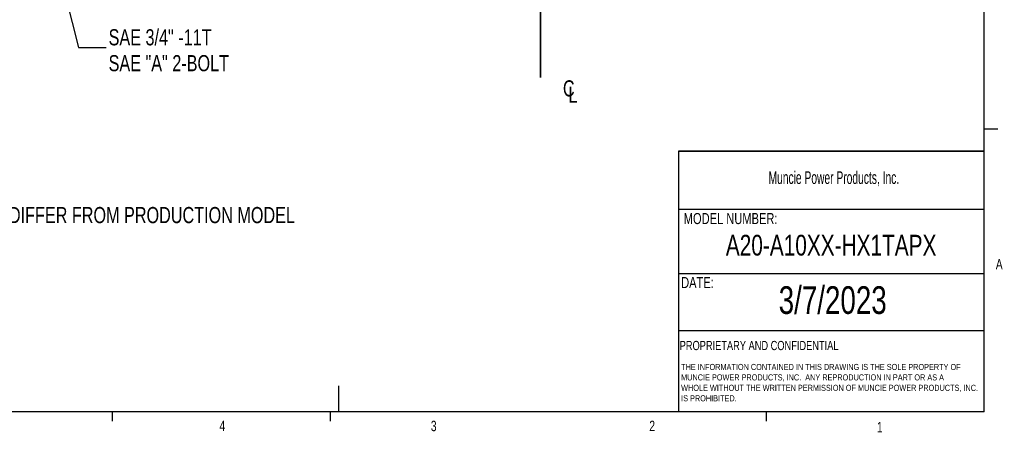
# Model space of a CAD drawing. Header units: inches. Extents: x 0.4 to 16.6, y 0.2 to 10.8.
# Tile 8 of 15: x 7.7 to 16.6, y 0.2 to 3.9. Entities that reach past the tile are written whole.
import ezdxf

# ---------------------------------------------------------------- set-up
doc = ezdxf.new("R2010")
doc.units = ezdxf.units.IN
doc.header["$MEASUREMENT"] = 0
doc.layers.add('BORDER', color=7, linetype='Continuous', lineweight=25)
doc.layers.add('SLD-0', color=7, linetype='Continuous', lineweight=25)
doc.styles.add('SLDTEXTSTYLE0', font='TXT', dxfattribs={"width": 0.75})
doc.styles.add('SLDTEXTSTYLE1', font='TXT', dxfattribs={"width": 0.605})
doc.dimstyles.new('SLDDIMSTYLE2', dxfattribs={"dimtxt": 0.18, "dimasz": 0.13, "dimexe": 0, "dimexo": 0.0625, "dimgap": 0, "dimtad": 0, "dimtih": 1, "dimtoh": 1, "dimdec": 0, "dimrnd": 1e-09, "dimzin": 0, "dimdsep": 46, "dimtxsty": 'Standard', "dimsah": 1, "dimcen": 0.09, "dimadec": 0, "dimazin": 0, "dimtfac": 0.13, "dimtdec": 0, "dimtofl": 0, "dimtmove": 0, "dimatfit": 3, "dimfxl": 0, "dimfrac": 2, "dimtolj": 1, "dimtzin": 0, "dimarcsym": 0})

# ---------------------------------------------------------------- blocks, each defined once
blk = doc.blocks.new('SW_NOTE_0')
at = {"layer": 'SLD-0', "color": 0, "char_height": 0.055, "attachment_point": 1, "style": 'SLDTEXTSTYLE0'}
for s, insert in [('THE INFORMATION CONTAINED IN THIS DRAWING IS THE SOLE PROPERTY OF', (0, 0.0709)), ('MUNCIE POWER PRODUCTS, INC.  ANY REPRODUCTION IN PART OR AS A', (0, -0.0235)), ('WHOLE WITHOUT THE WRITTEN PERMISSION OF MUNCIE POWER PRODUCTS, INC.', (0, -0.1178)), ('IS PROHIBITED.', (0, -0.2122))]:
    blk.add_mtext(s, dxfattribs=dict(at, insert=insert))
blk = doc.blocks.new('SW_NOTE_0_1')
at = {"layer": 'SLD-0', "color": 0, "char_height": 0.145833, "attachment_point": 1, "style": 'SLDTEXTSTYLE0'}
for s, insert in [('SAE 3/4" -11T', (0.0216, 0.1659)), ('SAE "A" 2-BOLT', (0.0216, -0.0679))]:
    blk.add_mtext(s, dxfattribs=dict(at, insert=insert))
blk = doc.blocks.new('SW_SYMBOL_MOD_CL')
at = {"layer": 'SLD-0', "color": 0, "char_height": 30.8, "attachment_point": 5, "style": 'SLDTEXTSTYLE0'}
for s, insert in [('C', (15.7, 23.6)), ('L', (23.6, 11.8))]:
    blk.add_mtext(s, dxfattribs=dict(at, insert=insert))

msp = doc.modelspace()

# ---------------------------------------------------------------- linework, layer by layer
at = {"layer": 'BORDER'}
for p, q in [((16.3763, 0.3921), (16.3763, 10.6421)), ((16.3763, 2.9503), (16.5013, 2.9503)), ((13.6175, 2.7488), (13.6175, 0.3921)), ((13.6175, 2.2235), (16.3763, 2.2235)), ((13.6175, 1.6426), (16.3763, 1.6426)), ((13.6175, 1.1283), (16.3763, 1.1283)), ((10.5445, 0.6263), (10.5445, 0.3921)), ((16.3763, 0.3921), (0.6263, 0.3921)), ((8.501, 0.3921), (8.501, 0.3073)), ((10.4698, 0.3921), (10.4698, 0.3073)), ((14.4073, 0.3921), (14.4073, 0.3073))]:
    msp.add_line(p, q, dxfattribs=at)
at = {"layer": 'SLD-0'}
for p, q in [((12.3699, 3.4128), (12.3699, 9.9249)), ((12.3699, 4.9696), (12.3699, 3.4128))]:
    msp.add_line(p, q, dxfattribs=at)
at = {"layer": 'SLD-0', "lineweight": 35}
msp.add_line((13.6175, 2.7488), (16.3763, 2.7488), dxfattribs=at)

# ---------------------------------------------------------------- block references
at = {"layer": 'SLD-0'}
for name, p in [('SW_NOTE_0_1', (8.4467, 3.6838)), ('SW_NOTE_0', (13.64, 0.7548))]:
    msp.add_blockref(name, p, dxfattribs=at)
at = {"layer": 'SLD-0', "xscale": 0.004731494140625, "yscale": 0.004731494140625, "zscale": 0.004731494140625}
msp.add_blockref('SW_SYMBOL_MOD_CL', (12.5509, 3.2025), dxfattribs=at)

# ---------------------------------------------------------------- texts
at = {"color": 7, "linetype": 'Continuous', "lineweight": 0, "char_height": 0.0937, "attachment_point": 1, "style": 'SLDTEXTSTYLE0'}
for s, insert in [('A', (16.4821, 1.7726)), ('4', (9.4701, 0.3137)), ('3', (11.3788, 0.3116)), ('2', (13.3523, 0.3124)), ('1', (15.4083, 0.3014))]:
    msp.add_mtext(s, dxfattribs=dict(at, insert=insert))
at = {"layer": 'BORDER', "style": 'SLDTEXTSTYLE0'}
for s, insert, char_height, attachment_point in [('A20-A10XX-HX1TAPX', (14.995, 1.9921), 0.1875, 2), ('3/7/2023', (15.0091, 1.5273), 0.25, 2), ('PROPRIETARY AND CONFIDENTIAL', (13.6268, 1.0336), 0.083333, 1)]:
    msp.add_mtext(s, dxfattribs=dict(at, insert=insert, char_height=char_height, attachment_point=attachment_point))
at = {"layer": 'SLD-0', "attachment_point": 1}
for s, insert, char_height, style in [('Muncie Power Products, Inc.', (14.4296, 2.5659), 0.114583, 'SLDTEXTSTYLE1'), ('- FLANGE POSITION SHOWN MAY DIFFER FROM PRODUCTION MODEL', (5.1542, 2.2434), 0.145833, 'SLDTEXTSTYLE0'), ('MODEL NUMBER:', (13.6634, 2.189), 0.1, 'SLDTEXTSTYLE0'), ('DATE:', (13.64, 1.6107), 0.1, 'SLDTEXTSTYLE0')]:
    msp.add_mtext(s, dxfattribs=dict(at, insert=insert, char_height=char_height, style=style))

# ---------------------------------------------------------------- leaders
at = {"layer": 'SLD-0'}
msp.add_leader([(7.8095, 5.2088), (8.1967, 3.6838), (8.4467, 3.6838)], dimstyle='SLDDIMSTYLE2', dxfattribs=at)

doc.saveas('drawing.dxf')
